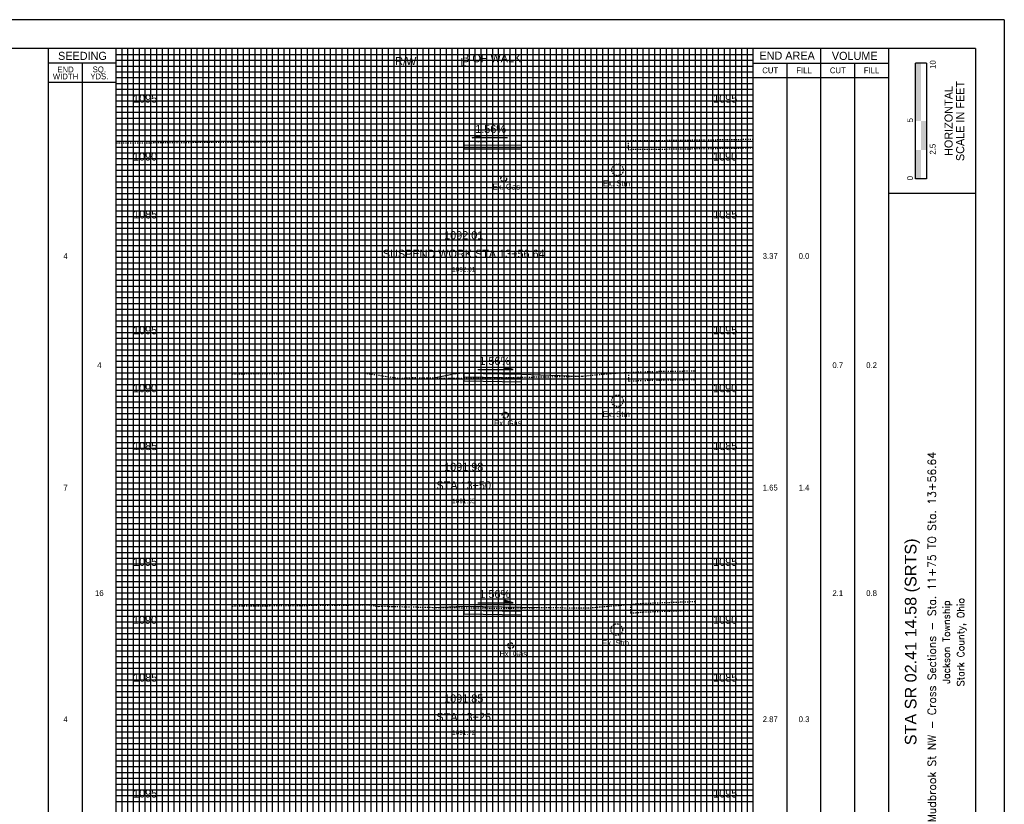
# Model space of a CAD drawing. Header units: feet. Extents: x 510 to 680, y 140 to 250.
# Tile 3 of 3: x 595 to 680, y 183 to 250. Entities that reach past the tile are written whole.
import ezdxf
from ezdxf.enums import TextEntityAlignment as Align

# ---------------------------------------------------------------- set-up
doc = ezdxf.new("R2010")
doc.units = ezdxf.units.FT
doc.header["$MEASUREMENT"] = 0
for name, pattern in [('CENTER2', [1.125, 0.75, -0.125, 0.125, -0.125]), ('DASHED', [0.75, 0.5, -0.25]), ('DASHED2', [0.375, 0.25, -0.125]), ('DGN Style 4', [0.027369, 0.013684, -0.006842, 0, -0.006842]), ('gasex', [0]), ('OhDOT_USTN2', [0.11, 0.069, -0.041]), ('OhDOT_USTN5', [0.11, 0.055, -0.055])]:
    doc.linetypes.add(name, pattern=pattern)
for name, color, linetype in [('CL_P_Construction', 7, 'DGN Style 4'), ('DR_X_Storm_Sewer', 151, 'OhDOT_USTN5'), ('SH_Border', 7, 'Continuous'), ('SH_Data', 7, 'Continuous'), ('SH_Text', 7, 'Continuous'), ('UT_X_Gas', 2, 'gasex'), ('XS_P_Annotation', 7, 'Continuous'), ('XS_P_Finished_Grade', 3, 'Continuous'), ('XS_P_Pavt_Surface', 251, 'Continuous'), ('XS_P_Subgrade', 4, 'Continuous'), ('XS_P_Text_Info', 7, 'Continuous'), ('XS_X_Ground_Line', 3, 'OhDOT_USTN2')]:
    doc.layers.add(name, color=color, linetype=linetype)
doc.layers.add('RW_X_Right_of_Way', color=7, linetype='Continuous', lineweight=18)
doc.layers.add('SH_Major_Grid_Line', color=254, linetype='Continuous', transparency=0.3)
doc.layers.add('SH_Minor_Grid_Line', color=252, linetype='Continuous', transparency=0.5)
doc.styles.add('Font32', font='simplex.shx', dxfattribs={"width": 0.85})
doc.styles.add('OHDOTSymbols', font='arial.ttf')
doc.styles.add('Slanted-Normal', font='font31.shx', dxfattribs={"height": 0.12})
doc.styles.add('Straight-Normal', font='font30.shx', dxfattribs={"height": 0.1})
doc.styles.add('Straight-Sub Title', font='font30.shx', dxfattribs={"height": 0.17})

msp = doc.modelspace()

# ---------------------------------------------------------------- hatches: boundary and pattern name
at = {"layer": 'SH_Data', "linetype": 'Continuous'}
msp.add_hatch(color=7, dxfattribs=at).paths.add_polyline_path([(672.238, 241.687), (672.238, 246.687), (672.704, 246.687), (672.708, 246.687), (672.708, 241.687)])

# ---------------------------------------------------------------- linework, layer by layer
at = {"layer": 'CL_P_Construction', "linetype": 'CENTER2'}
msp.add_line((633.224, 142.937), (633.224, 247.937), dxfattribs=at)
at = {"layer": 'DR_X_Storm_Sewer'}
for centre in [(646.504, 237.461), (646.494, 217.522), (646.434, 197.768)]:
    msp.add_circle(centre, 0.5, dxfattribs=at)
at = {"layer": 'RW_X_Right_of_Way', "linetype": 'DASHED'}
msp.add_line((628.224, 142.937), (628.224, 247.937), dxfattribs=at)
at = {"layer": 'SH_Border'}
for p, q in [((679.892, 250.437), (509.892, 250.437)), ((679.892, 250.437), (679.892, 140.437)), ((677.392, 247.937), (512.392, 247.937)), ((669.892, 247.937), (669.892, 142.937)), ((677.392, 247.937), (677.392, 142.937)), ((677.392, 235.437), (669.892, 235.437))]:
    msp.add_line(p, q, dxfattribs=at)
at = {"layer": 'SH_Data', "color": 7, "linetype": 'Continuous'}
for p, q in [((597.392, 142.937), (597.392, 247.937)), ((603.224, 142.937), (603.224, 247.937)), ((658.224, 142.937), (658.224, 247.937)), ((664.058, 142.937), (664.058, 247.937)), ((603.224, 246.687), (597.392, 246.687)), ((600.308, 142.937), (600.308, 246.687)), ((658.224, 246.687), (669.892, 246.687)), ((661.142, 142.937), (661.142, 246.687)), ((666.975, 142.937), (666.975, 246.687)), ((672.238, 236.687), (672.238, 246.687)), ((673.175, 246.687), (672.238, 246.687)), ((673.175, 246.687), (673.175, 236.687)), ((603.224, 245.02), (597.392, 245.02)), ((658.224, 245.437), (669.892, 245.437)), ((673.175, 236.687), (672.238, 236.687))]:
    msp.add_line(p, q, dxfattribs=at)
for points in [[(673.171, 239.187), (673.171, 241.687), (672.704, 239.187), (672.704, 241.687)], [(672.704, 236.687), (672.704, 239.187), (672.238, 236.687), (672.238, 239.187)]]:
    msp.add_solid(points, dxfattribs=at)
at = {"layer": 'SH_Major_Grid_Line', "color": 254, "linetype": 'Continuous'}
for p, q in [((608.224, 142.937), (608.224, 247.937)), ((613.224, 142.937), (613.224, 247.937)), ((618.224, 142.937), (618.224, 247.937)), ((623.224, 142.937), (623.224, 247.937)), ((628.224, 142.937), (628.224, 247.937)), ((633.224, 142.937), (633.224, 247.937)), ((638.224, 142.937), (638.224, 247.937)), ((643.224, 142.937), (643.224, 247.937)), ((648.224, 142.937), (648.224, 247.937)), ((653.224, 142.937), (653.224, 247.937)), ((603.224, 242.937), (658.224, 242.937)), ((603.224, 237.937), (658.224, 237.937)), ((603.224, 232.937), (658.224, 232.937)), ((603.224, 227.937), (658.224, 227.937)), ((603.224, 222.937), (658.224, 222.937)), ((603.224, 217.937), (658.224, 217.937)), ((603.224, 212.937), (658.224, 212.937)), ((603.224, 207.937), (658.224, 207.937)), ((603.224, 202.937), (658.224, 202.937)), ((603.224, 197.937), (658.224, 197.937)), ((603.224, 192.937), (658.224, 192.937)), ((603.224, 187.937), (658.224, 187.937)), ((603.224, 182.937), (658.224, 182.937))]:
    msp.add_line(p, q, dxfattribs=at)
at = {"layer": 'SH_Minor_Grid_Line', "color": 252, "linetype": 'Continuous'}
for p, q in [((603.224, 247.437), (658.224, 247.437)), ((603.724, 142.937), (603.724, 247.937)), ((604.224, 142.937), (604.224, 247.937)), ((604.724, 142.937), (604.724, 247.937)), ((605.224, 142.937), (605.224, 247.937)), ((605.724, 142.937), (605.724, 247.937)), ((606.224, 142.937), (606.224, 247.937)), ((606.724, 142.937), (606.724, 247.937)), ((607.224, 142.937), (607.224, 247.937)), ((607.724, 142.937), (607.724, 247.937)), ((608.724, 142.937), (608.724, 247.937)), ((609.224, 142.937), (609.224, 247.937)), ((609.724, 142.937), (609.724, 247.937)), ((610.224, 142.937), (610.224, 247.937)), ((610.724, 142.937), (610.724, 247.937)), ((611.224, 142.937), (611.224, 247.937)), ((611.724, 142.937), (611.724, 247.937)), ((612.224, 142.937), (612.224, 247.937)), ((612.724, 142.937), (612.724, 247.937)), ((613.724, 142.937), (613.724, 247.937)), ((614.224, 142.937), (614.224, 247.937)), ((614.724, 142.937), (614.724, 247.937)), ((615.224, 142.937), (615.224, 247.937)), ((615.724, 142.937), (615.724, 247.937)), ((616.224, 142.937), (616.224, 247.937)), ((616.724, 142.937), (616.724, 247.937)), ((617.224, 142.937), (617.224, 247.937)), ((617.724, 142.937), (617.724, 247.937)), ((618.724, 142.937), (618.724, 247.937)), ((619.224, 142.937), (619.224, 247.937)), ((619.724, 142.937), (619.724, 247.937)), ((620.224, 142.937), (620.224, 247.937)), ((620.724, 142.937), (620.724, 247.937)), ((621.224, 142.937), (621.224, 247.937)), ((621.724, 142.937), (621.724, 247.937)), ((622.224, 142.937), (622.224, 247.937)), ((622.724, 142.937), (622.724, 247.937)), ((623.724, 142.937), (623.724, 247.937)), ((624.224, 142.937), (624.224, 247.937)), ((624.724, 142.937), (624.724, 247.937)), ((625.224, 142.937), (625.224, 247.937)), ((625.724, 142.937), (625.724, 247.937)), ((626.224, 142.937), (626.224, 247.937)), ((626.724, 142.937), (626.724, 247.937)), ((627.224, 142.937), (627.224, 247.937)), ((627.724, 142.937), (627.724, 247.937)), ((628.724, 142.937), (628.724, 247.937)), ((629.224, 142.937), (629.224, 247.937)), ((629.724, 142.937), (629.724, 247.937)), ((630.224, 142.937), (630.224, 247.937)), ((630.724, 142.937), (630.724, 247.937)), ((631.224, 142.937), (631.224, 247.937)), ((631.724, 142.937), (631.724, 247.937)), ((632.224, 142.937), (632.224, 247.937)), ((632.724, 142.937), (632.724, 247.937)), ((633.724, 142.937), (633.724, 247.937)), ((634.224, 142.937), (634.224, 247.937)), ((634.724, 142.937), (634.724, 247.937)), ((635.224, 142.937), (635.224, 247.937)), ((635.724, 142.937), (635.724, 247.937)), ((636.224, 142.937), (636.224, 247.937)), ((636.724, 142.937), (636.724, 247.937)), ((637.224, 142.937), (637.224, 247.937)), ((637.724, 142.937), (637.724, 247.937)), ((638.724, 142.937), (638.724, 247.937)), ((639.224, 142.937), (639.224, 247.937)), ((639.724, 142.937), (639.724, 247.937)), ((640.224, 142.937), (640.224, 247.937)), ((640.724, 142.937), (640.724, 247.937)), ((641.224, 142.937), (641.224, 247.937)), ((641.724, 142.937), (641.724, 247.937)), ((642.224, 142.937), (642.224, 247.937)), ((642.724, 142.937), (642.724, 247.937)), ((643.724, 142.937), (643.724, 247.937)), ((644.224, 142.937), (644.224, 247.937)), ((644.724, 142.937), (644.724, 247.937)), ((645.224, 142.937), (645.224, 247.937)), ((645.724, 142.937), (645.724, 247.937)), ((646.224, 142.937), (646.224, 247.937)), ((646.724, 142.937), (646.724, 247.937)), ((647.224, 142.937), (647.224, 247.937)), ((647.724, 142.937), (647.724, 247.937)), ((648.724, 142.937), (648.724, 247.937)), ((649.224, 142.937), (649.224, 247.937)), ((649.724, 142.937), (649.724, 247.937)), ((650.224, 142.937), (650.224, 247.937)), ((650.724, 142.937), (650.724, 247.937)), ((651.224, 142.937), (651.224, 247.937)), ((651.724, 142.937), (651.724, 247.937)), ((652.224, 142.937), (652.224, 247.937)), ((652.724, 142.937), (652.724, 247.937)), ((653.724, 142.937), (653.724, 247.937)), ((654.224, 142.937), (654.224, 247.937)), ((654.724, 142.937), (654.724, 247.937)), ((655.224, 142.937), (655.224, 247.937)), ((655.724, 142.937), (655.724, 247.937)), ((656.224, 142.937), (656.224, 247.937)), ((656.724, 142.937), (656.724, 247.937)), ((657.224, 142.937), (657.224, 247.937)), ((657.724, 142.937), (657.724, 247.937)), ((603.224, 246.937), (658.224, 246.937)), ((603.224, 246.437), (658.224, 246.437)), ((603.224, 245.937), (658.224, 245.937)), ((603.224, 245.437), (658.224, 245.437)), ((603.224, 244.937), (658.224, 244.937)), ((603.224, 244.437), (658.224, 244.437)), ((603.224, 243.937), (658.224, 243.937)), ((603.224, 243.437), (658.224, 243.437)), ((603.224, 242.437), (658.224, 242.437)), ((603.224, 241.937), (658.224, 241.937)), ((603.224, 241.437), (658.224, 241.437)), ((603.224, 240.937), (658.224, 240.937)), ((603.224, 240.437), (658.224, 240.437)), ((603.224, 239.937), (658.224, 239.937)), ((603.224, 239.437), (658.224, 239.437)), ((603.224, 238.937), (658.224, 238.937)), ((603.224, 238.437), (658.224, 238.437)), ((603.224, 237.437), (658.224, 237.437)), ((603.224, 236.937), (658.224, 236.937)), ((603.224, 236.437), (658.224, 236.437)), ((603.224, 235.937), (658.224, 235.937)), ((603.224, 235.437), (658.224, 235.437)), ((603.224, 234.937), (658.224, 234.937)), ((603.224, 234.437), (658.224, 234.437)), ((603.224, 233.937), (658.224, 233.937)), ((603.224, 233.437), (658.224, 233.437)), ((603.224, 232.437), (658.224, 232.437)), ((603.224, 231.937), (658.224, 231.937)), ((603.224, 231.437), (658.224, 231.437)), ((603.224, 230.937), (658.224, 230.937)), ((603.224, 230.437), (658.224, 230.437)), ((603.224, 229.937), (658.224, 229.937)), ((603.224, 229.437), (658.224, 229.437)), ((603.224, 228.937), (658.224, 228.937)), ((603.224, 228.437), (658.224, 228.437)), ((603.224, 227.437), (658.224, 227.437)), ((603.224, 226.937), (658.224, 226.937)), ((603.224, 226.437), (658.224, 226.437)), ((603.224, 225.937), (658.224, 225.937)), ((603.224, 225.437), (658.224, 225.437)), ((603.224, 224.937), (658.224, 224.937)), ((603.224, 224.437), (658.224, 224.437)), ((603.224, 223.937), (658.224, 223.937)), ((603.224, 223.437), (658.224, 223.437)), ((603.224, 222.437), (658.224, 222.437)), ((603.224, 221.937), (658.224, 221.937)), ((603.224, 221.437), (658.224, 221.437)), ((603.224, 220.937), (658.224, 220.937)), ((603.224, 220.437), (658.224, 220.437)), ((603.224, 219.937), (658.224, 219.937)), ((603.224, 219.437), (658.224, 219.437)), ((603.224, 218.937), (658.224, 218.937)), ((603.224, 218.437), (658.224, 218.437)), ((603.224, 217.437), (658.224, 217.437)), ((603.224, 216.937), (658.224, 216.937)), ((603.224, 216.437), (658.224, 216.437)), ((603.224, 215.937), (658.224, 215.937)), ((603.224, 215.437), (658.224, 215.437)), ((603.224, 214.937), (658.224, 214.937)), ((603.224, 214.437), (658.224, 214.437)), ((603.224, 213.937), (658.224, 213.937)), ((603.224, 213.437), (658.224, 213.437)), ((603.224, 212.437), (658.224, 212.437)), ((603.224, 211.937), (658.224, 211.937)), ((603.224, 211.437), (658.224, 211.437)), ((603.224, 210.937), (658.224, 210.937)), ((603.224, 210.437), (658.224, 210.437)), ((603.224, 209.937), (658.224, 209.937)), ((603.224, 209.437), (658.224, 209.437)), ((603.224, 208.937), (658.224, 208.937)), ((603.224, 208.437), (658.224, 208.437)), ((603.224, 207.437), (658.224, 207.437)), ((603.224, 206.937), (658.224, 206.937)), ((603.224, 206.437), (658.224, 206.437)), ((603.224, 205.937), (658.224, 205.937)), ((603.224, 205.437), (658.224, 205.437)), ((603.224, 204.937), (658.224, 204.937)), ((603.224, 204.437), (658.224, 204.437)), ((603.224, 203.937), (658.224, 203.937)), ((603.224, 203.437), (658.224, 203.437)), ((603.224, 202.437), (658.224, 202.437)), ((603.224, 201.937), (658.224, 201.937)), ((603.224, 201.437), (658.224, 201.437)), ((603.224, 200.937), (658.224, 200.937)), ((603.224, 200.437), (658.224, 200.437)), ((603.224, 199.937), (658.224, 199.937)), ((603.224, 199.437), (658.224, 199.437)), ((603.224, 198.937), (658.224, 198.937)), ((603.224, 198.437), (658.224, 198.437)), ((603.224, 197.437), (658.224, 197.437)), ((603.224, 196.937), (658.224, 196.937)), ((603.224, 196.437), (658.224, 196.437)), ((603.224, 195.937), (658.224, 195.937)), ((603.224, 195.437), (658.224, 195.437)), ((603.224, 194.937), (658.224, 194.937)), ((603.224, 194.437), (658.224, 194.437)), ((603.224, 193.937), (658.224, 193.937)), ((603.224, 193.437), (658.224, 193.437)), ((603.224, 192.437), (658.224, 192.437)), ((603.224, 191.937), (658.224, 191.937)), ((603.224, 191.437), (658.224, 191.437)), ((603.224, 190.937), (658.224, 190.937)), ((603.224, 190.437), (658.224, 190.437)), ((603.224, 189.937), (658.224, 189.937)), ((603.224, 189.437), (658.224, 189.437)), ((603.224, 188.937), (658.224, 188.937)), ((603.224, 188.437), (658.224, 188.437)), ((603.224, 187.437), (658.224, 187.437)), ((603.224, 186.937), (658.224, 186.937)), ((603.224, 186.437), (658.224, 186.437)), ((603.224, 185.937), (658.224, 185.937)), ((603.224, 185.437), (658.224, 185.437)), ((603.224, 184.937), (658.224, 184.937)), ((603.224, 184.437), (658.224, 184.437)), ((603.224, 183.937), (658.224, 183.937)), ((603.224, 183.437), (658.224, 183.437))]:
    msp.add_line(p, q, dxfattribs=at)
at = {"layer": 'UT_X_Gas', "linetype": 'DASHED2'}
for centre in [(636.674, 236.702), (636.804, 216.29), (637.274, 196.38)]:
    msp.add_circle(centre, 0.25, dxfattribs=at)
at = {"layer": 'XS_P_Annotation', "color": 7, "linetype": 'Continuous', "lineweight": -3}
for p, q in [((633.951, 240.248), (634.714, 240.47)), ((637.011, 240.248), (633.951, 240.248)), ((634.714, 240.47), (634.714, 240.248)), ((634.437, 220.218), (637.498, 220.218)), ((637.498, 220.218), (636.734, 220.44)), ((636.734, 220.44), (636.734, 220.218)), ((634.437, 200.088), (637.498, 200.088)), ((637.498, 200.088), (636.734, 200.31)), ((636.734, 200.31), (636.734, 200.088))]:
    msp.add_line(p, q, dxfattribs=at)
for points in [[(633.951, 240.248), (634.714, 240.248), (634.714, 240.47)], [(637.498, 220.218), (636.734, 220.218), (636.734, 220.44)], [(637.498, 200.088), (636.734, 200.088), (636.734, 200.31)]]:
    msp.add_solid(points, dxfattribs=at)
at = {"layer": 'XS_P_Finished_Grade'}
for p, q in [((630.646, 219.5), (632.224, 219.834)), ((633.224, 219.917), (632.224, 219.834)), ((638.224, 219.839), (643.169, 219.651)), ((630.606, 199.691), (633.224, 199.787)), ((638.224, 199.709), (639.715, 199.672))]:
    msp.add_line(p, q, dxfattribs=at)
at = {"layer": 'XS_P_Pavt_Surface'}
for points in [[(633.224, 239.947), (638.224, 239.954)], [(633.224, 239.947), (633.224, 239.614), (638.224, 239.621), (638.224, 239.954)], [(633.224, 219.917), (638.224, 219.839)], [(633.224, 219.917), (633.224, 219.584), (638.224, 219.506), (638.224, 219.839)], [(633.224, 199.787), (638.224, 199.709)], [(633.224, 199.787), (633.224, 199.454), (638.224, 199.376), (638.224, 199.709)]]:
    msp.add_lwpolyline(points, dxfattribs=at)
at = {"layer": 'XS_P_Subgrade'}
for points in [[(633.224, 239.614), (633.224, 239.281), (638.224, 239.288), (638.224, 239.621)], [(633.224, 219.584), (633.224, 219.251), (638.224, 219.173), (638.224, 219.506)], [(633.224, 199.454), (633.224, 199.121), (638.224, 199.043), (638.224, 199.376)]]:
    msp.add_lwpolyline(points, dxfattribs=at)
at = {"layer": 'XS_X_Ground_Line', "color": 3, "linetype": 'OhDOT_USTN2', "lineweight": -3}
for points in [[(603.224, 239.791), (623.151, 239.956), (624.479, 239.966), (633.224, 239.947), (635.022, 239.923), (635.216, 239.932), (635.548, 239.936), (635.911, 239.936), (636.525, 239.947), (636.525, 239.947), (647.41, 239.989), (650.117, 240.012), (658.224, 240.118)], [(647.41, 239.989), (647.41, 239.239)], [(647.41, 239.239), (650.117, 239.262), (658.224, 239.368)], [(613.224, 219.861), (624.472, 219.954), (627.674, 219.465), (628.776, 219.545), (630.091, 219.506), (632.028, 219.486), (632.372, 219.478), (633.224, 219.489), (635.258, 219.513), (643.169, 219.651), (643.389, 219.651), (643.511, 219.661), (645.876, 219.891), (647.449, 219.978), (647.65, 219.996), (649.259, 220.053), (650.045, 220.072), (653.224, 220.114)], [(647.444, 219.978), (647.449, 219.228)], [(647.449, 219.228), (647.65, 219.246), (649.259, 219.303), (650.045, 219.322), (653.224, 219.364)], [(613.224, 199.804), (613.43, 199.812), (624.997, 199.908), (625.872, 199.774), (626.174, 199.796), (627.05, 199.77), (630.606, 199.691), (633.224, 199.66), (636.667, 199.619), (639.715, 199.672), (644.127, 199.656), (646.58, 199.861), (647.213, 199.923), (647.634, 199.946), (648.715, 200.041), (653.224, 200.201)], [(647.634, 199.946), (647.634, 199.196)], [(647.634, 199.196), (648.715, 199.291), (653.224, 199.451)]]:
    msp.add_lwpolyline(points, dxfattribs=at)

# ---------------------------------------------------------------- texts
at = {"layer": 'DR_X_Storm_Sewer', "char_height": 0.5, "width": 4.98768, "attachment_point": 1, "style": 'Straight-Normal'}
for insert in [(645.24, 236.558), (645.23, 216.62), (645.17, 196.865)]:
    msp.add_mtext('Ex. Stm', dxfattribs=dict(at, insert=insert))
at = {"layer": 'SH_Data', "color": 7, "linetype": 'Continuous', "style": 'Straight-Normal'}
for s, height, p in [('SEEDING', 0.7, (600.31, 247.312)), ('END AREA', 0.7, (661.142, 247.333)), ('VOLUME', 0.7, (666.978, 247.312)), ('CUT', 0.5, (659.685, 246.062)), ('FILL', 0.5, (662.601, 246.062)), ('CUT', 0.5, (665.518, 246.062)), ('FILL', 0.5, (668.434, 246.062))]:
    msp.add_text(s, height=height, dxfattribs=at).set_placement(p, align=Align.MIDDLE_CENTER)
at = {"layer": 'SH_Data', "style": 'Straight-Sub Title'}
for s, p in [('10', (673.963, 246.565)), ('5', (672.007, 241.755)), ('2.5', (673.958, 239.255)), ('0', (672.007, 236.755))]:
    msp.add_text(s, height=0.5, rotation=90, dxfattribs=at).set_placement(p, align=Align.CENTER)
at = {"layer": 'SH_Data', "linetype": 'Continuous', "style": 'Straight-Sub Title'}
for s, p in [('SCALE IN FEET', (676.083, 241.687)), ('HORIZONTAL', (675.083, 241.687))]:
    msp.add_text(s, height=0.7, rotation=90, dxfattribs=at).set_placement(p, align=Align.MIDDLE_CENTER)
at = {"layer": 'SH_Data', "color": 7, "linetype": 'Continuous', "char_height": 0.7, "attachment_point": 5, "line_spacing_factor": 0.728571, "style": 'Straight-Normal'}
for s, insert in [('\\H0.714286x;END\\PWIDTH', (598.85, 245.837)), ('\\H0.714286x;SQ.\\PYDS.', (601.766, 245.837)), ('{\\H0.71429x;4}', (598.85, 230.028)), ('{\\H0.71429x;3.37}', (659.684, 230.028)), ('{\\H0.71429x;0.0}', (662.602, 230.028)), ('{\\H0.71429x;4}', (601.766, 220.598)), ('{\\H0.71429x;0.7}', (665.517, 220.598)), ('{\\H0.71429x;0.2}', (668.434, 220.598)), ('{\\H0.71429x;7}', (598.85, 210.028)), ('{\\H0.71429x;1.65}', (659.684, 210.028)), ('{\\H0.71429x;1.4}', (662.602, 210.028)), ('{\\H0.71429x;16}', (601.766, 200.918)), ('{\\H0.71429x;0.8}', (668.434, 200.918)), ('{\\H0.71429x;4}', (598.85, 190.028)), ('{\\H0.71429x;2.87}', (659.684, 190.028)), ('{\\H0.71429x;0.3}', (662.602, 190.028))]:
    msp.add_mtext(s, dxfattribs=dict(at, insert=insert))
at = {"layer": 'SH_Data', "color": 7, "linetype": 'Continuous', "insert": (665.517, 200.918), "char_height": 0.7, "width": 0.84524, "attachment_point": 5, "line_spacing_factor": 0.728571, "style": 'Straight-Normal'}
msp.add_mtext('{\\H0.71429x;2.1}', dxfattribs=at)
at = {"layer": 'SH_Text', "linetype": 'Continuous'}
for s, height, style, p in [('Mudbrook St NW - Cross Sections - Sta. 11+75 TO Sta. 13+56.64', 0.7, 'Font32', (673.642, 196.687)), ('STA SR 02.41 14.58 (SRTS)', 1, 'OHDOTSymbols', (671.808, 196.713, -565.927)), ('Jackson Township', 0.6, 'Font32', (674.881, 196.687, -565.927)), ('Stark County, Ohio', 0.6, 'Font32', (676.119, 196.687, -1131.854))]:
    msp.add_text(s, height=height, rotation=90, dxfattribs=dict(at, style=style)).set_placement(p, align=Align.MIDDLE_CENTER)
at = {"layer": 'UT_X_Gas', "char_height": 0.5, "width": 4.98768, "attachment_point": 1, "style": 'Straight-Normal'}
for insert in [(635.713, 236.263), (635.843, 215.852), (636.313, 195.941)]:
    msp.add_mtext('Ex. Gas', dxfattribs=dict(at, insert=insert))
at = {"layer": 'XS_P_Annotation', "color": 7, "linetype": 'Continuous', "lineweight": -3, "attachment_point": 5, "style": 'Slanted-Normal'}
for s, insert, char_height in [('1.56%', (635.545, 240.998), 0.7), ('1092.01', (633.224, 231.818), 0.7), ('1092.01', (633.224, 228.878), 0.4), ('1.56%', (635.903, 220.968), 0.7), ('1091.98', (633.224, 211.818), 0.7), ('1091.55', (633.224, 208.878), 0.4), ('1.56%', (635.903, 200.838), 0.7), ('1091.85', (633.224, 191.818), 0.7), ('1091.72', (633.224, 188.878), 0.4)]:
    msp.add_mtext(s, dxfattribs=dict(at, insert=insert, char_height=char_height))
at = {"layer": 'XS_P_Text_Info', "color": 7, "linetype": 'Continuous', "lineweight": -3, "char_height": 0.7, "attachment_point": 8, "style": 'Slanted-Normal'}
for s, insert in [('R/W', (628.224, 246.506)), ('B OF WALK', (635.638, 246.747)), ('L', (633.2, 246.423)), ('1095', (605.72, 243.261)), ('1095', (655.802, 243.261)), ('1090', (605.711, 238.261)), ('1090', (655.794, 238.261)), ('1085', (605.724, 233.261)), ('1085', (655.807, 233.261)), ('1095', (605.72, 223.261)), ('1095', (655.802, 223.261)), ('1090', (605.711, 218.261)), ('1090', (655.794, 218.261)), ('1085', (605.724, 213.261)), ('1085', (655.807, 213.261)), ('1095', (605.72, 203.261)), ('1095', (655.802, 203.261)), ('1090', (605.711, 198.261)), ('1090', (655.794, 198.261)), ('1085', (605.724, 193.261)), ('1085', (655.807, 193.261)), ('STA 13+25', (633.224, 189.868)), ('1095', (605.72, 183.261)), ('1095', (655.802, 183.261))]:
    msp.add_mtext(s, dxfattribs=dict(at, insert=insert))
at = {"layer": 'XS_P_Text_Info', "color": 7, "linetype": 'Continuous', "lineweight": -3, "char_height": 0.7, "width": 21.51176, "attachment_point": 8, "style": 'Slanted-Normal'}
for s, insert in [('SUSPEND WORK STA 13+56.64', (633.224, 229.868)), ('STA 13+50', (633.224, 209.868))]:
    msp.add_mtext(s, dxfattribs=dict(at, insert=insert))

doc.saveas('drawing.dxf')
